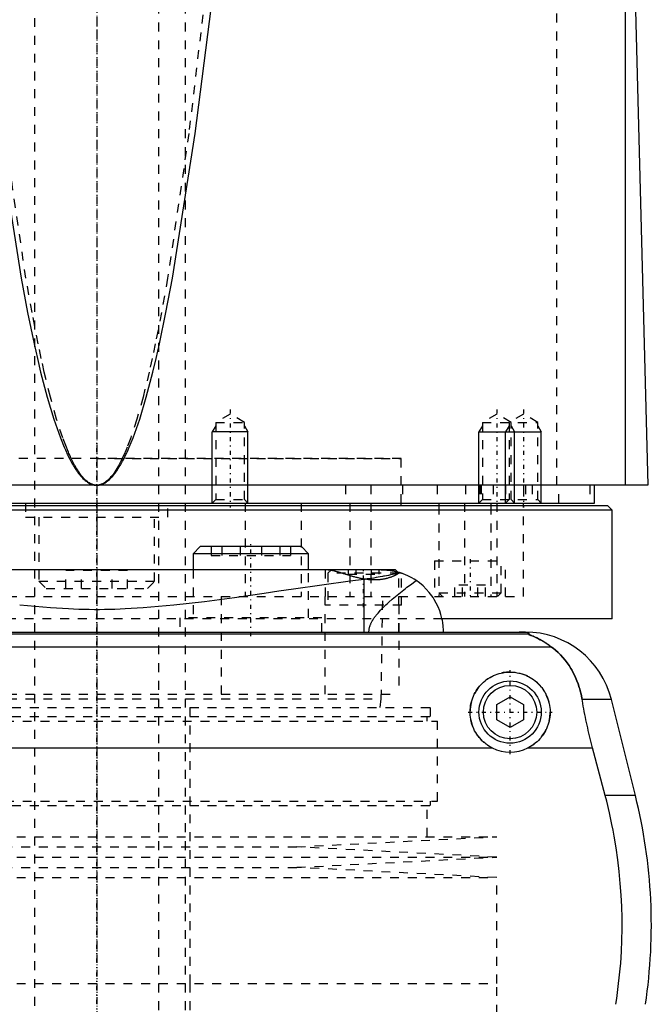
# Model space of a CAD drawing. Extents: x -90 to 90, y -319 to 984.
# Tile 6 of 10: x -9 to 62, y 18 to 129. Entities that reach past the tile are written whole.
import ezdxf

# ---------------------------------------------------------------- set-up
doc = ezdxf.new("R2010")
doc.units = 0
doc.linetypes.add('CENTER', pattern=[1.5, 0.45, -0.5, 0.05, -0.5])
doc.linetypes.add('DASHED', pattern=[2, 1, -1])
for name, color, linetype in [('AM_0', 7, 'CONTINUOUS'), ('AM_10', 7, 'CONTINUOUS'), ('AM_3', 7, 'DASHED'), ('AM_7', 7, 'CENTER')]:
    doc.layers.add(name, color=color, linetype=linetype)

msp = doc.modelspace()

# ---------------------------------------------------------------- linework, layer by layer
at = {"layer": 'AM_0', "color": 7, "linetype": 'CONTINUOUS'}
for p, q in [((59.5, 76.5), (59.5, 135.49)), ((60.5, 133.35), (62, 76.5)), ((62, 76.5), (-62, 76.5)), ((56, 74.5), (56, 76.5)), ((57.5, 74.2), (-57.5, 74.2)), ((-56, 74.5), (56, 74.5)), ((34.25, 74.2), (34.25, 74.5)), ((38.5, 74.5), (38.5, 74.2)), ((44.34, 74.5), (44.34, 74.2)), ((48, 74.2), (48, 74.5)), ((58, 73.7), (57.5, 74.2)), ((58, 73.7), (-58, 73.7)), ((58, 61.5), (58, 73.7)), ((11.64, 69.6), (10.84, 68.8)), ((10.84, 68.8), (10.84, 67)), ((23.84, 68.8), (10.84, 68.8)), ((23.04, 69.6), (11.64, 69.6)), ((23.84, 68.8), (23.04, 69.6)), ((23.84, 67), (23.84, 68.8)), ((33.6, 67), (-33.6, 67)), ((33.85, 66.75), (33.6, 67)), ((30.04, 65.9), (30.04, 60)), ((58, 61.5), (38.88, 61.5)), ((-48.19, 60), (48.19, 60)), ((48.57, 59.75), (-48.57, 59.75)), ((51.17, 58.31), (-51.17, 58.31)), ((45, 51.87), (46.5, 52.73)), ((46.5, 52.73), (48, 51.87)), ((57.89, 52.43), (54.6, 52.43)), ((60.6, 41.62), (57.89, 52.43)), ((45, 50.13), (45, 51.87)), ((48, 51.87), (48, 50.13)), ((46.5, 49.27), (45, 50.13)), ((48, 50.13), (46.5, 49.27)), ((-44.5, 46.97), (44.5, 46.97)), ((48.5, 46.97), (55.78, 46.97)), ((57.2, 41.62), (55.78, 46.97)), ((60.6, 41.62), (57.2, 41.62))]:
    msp.add_line(p, q, dxfattribs=at)
for points in [[(0, 76.5, 0), (0.01, 76.5, 0), (0.03, 76.5, 0), (0.05, 76.5, 0), (0.06, 76.5, 0), (0.07, 76.5, 0), (0.09, 76.5, 0), (0.11, 76.5, 0), (0.13, 76.51, 0), (0.15, 76.51, 0), (0.18, 76.51, 0), (0.19, 76.51, 0), (0.2, 76.51, 0), (0.22, 76.51, 0), (0.24, 76.52, 0), (0.26, 76.52, 0), (0.28, 76.52, 0), (0.3, 76.53, 0), (0.31, 76.53, 0), (0.32, 76.53, 0), (0.34, 76.54, 0), (0.36, 76.54, 0), (0.37, 76.54, 0), (0.38, 76.55, 0), (0.4, 76.55, 0), (0.42, 76.56, 0), (0.43, 76.56, 0), (0.44, 76.56, 0), (0.46, 76.57, 0), (0.49, 76.58, 0), (0.51, 76.58, 0), (0.53, 76.59, 0), (0.55, 76.6, 0), (0.56, 76.6, 0), (0.57, 76.6, 0), (0.59, 76.61, 0), (0.61, 76.62, 0), (0.68, 76.65, 0), (0.81, 76.71, 0), (0.93, 76.78, 0), (1.05, 76.85, 0), (1.12, 76.9, 0), (1.18, 76.94, 0), (1.3, 77.04, 0), (1.43, 77.15, 0), (1.55, 77.26, 0), (1.67, 77.39, 0), (1.8, 77.53, 0), (1.86, 77.6, 0), (1.92, 77.68, 0), (2.05, 77.83, 0), (2.17, 78, 0), (2.23, 78.09, 0), (2.29, 78.17, 0), (2.42, 78.36, 0), (2.54, 78.56, 0), (2.6, 78.66, 0), (2.66, 78.76, 0), (2.79, 78.98, 0), (2.91, 79.2, 0), (3.04, 79.44, 0), (3.16, 79.68, 0), (3.28, 79.94, 0), (3.35, 80.07, 0), (3.41, 80.2, 0), (3.53, 80.47, 0), (3.65, 80.76, 0), (4.09, 81.83, 0), (4.83, 83.94, 0), (5.57, 86.4, 0), (6.31, 89.22, 0), (6.68, 90.76, 0), (7.05, 92.38, 0), (7.79, 95.9, 0), (8.52, 99.76, 0), (11.09, 116.03, 0), (13.28, 133.35, 0)], [(-11.09, 116.03, 0), (-8.52, 99.76, 0), (-7.79, 95.9, 0), (-7.05, 92.38, 0), (-6.68, 90.76, 0), (-6.31, 89.22, 0), (-5.57, 86.4, 0), (-4.83, 83.94, 0), (-4.09, 81.83, 0), (-3.65, 80.76, 0), (-3.53, 80.47, 0), (-3.41, 80.2, 0), (-3.35, 80.07, 0), (-3.28, 79.94, 0), (-3.16, 79.68, 0), (-3.04, 79.44, 0), (-2.91, 79.2, 0), (-2.79, 78.98, 0), (-2.66, 78.76, 0), (-2.6, 78.66, 0), (-2.54, 78.56, 0), (-2.42, 78.36, 0), (-2.29, 78.17, 0), (-2.23, 78.09, 0), (-2.17, 78, 0), (-2.05, 77.83, 0), (-1.92, 77.68, 0), (-1.86, 77.6, 0), (-1.8, 77.53, 0), (-1.67, 77.39, 0), (-1.55, 77.26, 0), (-1.43, 77.15, 0), (-1.3, 77.04, 0), (-1.18, 76.94, 0), (-1.12, 76.9, 0), (-1.05, 76.85, 0), (-0.93, 76.78, 0), (-0.81, 76.71, 0), (-0.68, 76.65, 0), (-0.56, 76.6, 0), (-0.49, 76.58, 0), (-0.46, 76.57, 0), (-0.44, 76.56, 0), (-0.43, 76.56, 0), (-0.42, 76.56, 0), (-0.4, 76.55, 0), (-0.38, 76.55, 0), (-0.37, 76.54, 0), (-0.36, 76.54, 0), (-0.34, 76.54, 0), (-0.32, 76.53, 0), (-0.31, 76.53, 0), (-0.3, 76.53, 0), (-0.28, 76.52, 0), (-0.26, 76.52, 0), (-0.24, 76.52, 0), (-0.22, 76.51, 0), (-0.2, 76.51, 0), (-0.19, 76.51, 0), (-0.18, 76.51, 0), (-0.15, 76.51, 0), (-0.13, 76.51, 0), (-0.11, 76.5, 0), (-0.09, 76.5, 0), (-0.07, 76.5, 0), (-0.06, 76.5, 0), (-0.05, 76.5, 0), (-0.03, 76.5, 0), (-0.01, 76.5, 0), (0, 76.5, 0)], [(32.38, 66.99, 0), (32.3, 66.99, 0), (32.15, 66.99, 0), (32, 66.99, 0), (31.92, 66.98, 0), (31.84, 66.98, 0), (31.68, 66.98, 0), (31.51, 66.98, 0), (31.35, 66.98, 0), (31.18, 66.98, 0), (31.01, 66.98, 0), (30.92, 66.98, 0), (30.84, 66.99, 0), (30.66, 66.99, 0), (30.49, 66.99, 0), (30.31, 66.99, 0), (30.13, 66.99, 0), (29.96, 67, 0), (29.87, 67, 0), (29.78, 67, 0), (29.61, 67, 0), (29.43, 67, 0), (29.34, 67, 0)], [(34.2, 66.65, 0), (34.1, 66.63, 0), (33.89, 66.59, 0), (33.68, 66.54, 0), (33.58, 66.52, 0), (33.47, 66.5, 0), (33.26, 66.46, 0), (33.04, 66.41, 0), (32.82, 66.37, 0), (32.59, 66.32, 0), (32.36, 66.28, 0), (32.25, 66.26, 0), (32.13, 66.24, 0), (31.9, 66.19, 0), (31.66, 66.15, 0), (31.42, 66.11, 0), (31.17, 66.07, 0), (30.93, 66.03, 0), (30.8, 66.01, 0), (30.68, 65.99, 0), (30.43, 65.96, 0), (30.17, 65.92, 0), (30.04, 65.9, 0)], [(32.38, 66.99, 0), (32.43, 66.99, 0), (32.53, 66.98, 0), (32.63, 66.97, 0), (32.68, 66.97, 0), (32.73, 66.96, 0), (32.84, 66.95, 0), (32.94, 66.94, 0), (33.04, 66.92, 0), (33.14, 66.91, 0), (33.24, 66.89, 0), (33.29, 66.88, 0), (33.34, 66.87, 0), (33.45, 66.85, 0), (33.55, 66.83, 0), (33.65, 66.8, 0), (33.75, 66.78, 0), (33.85, 66.75, 0), (33.9, 66.74, 0), (33.95, 66.72, 0), (34.05, 66.69, 0), (34.15, 66.66, 0), (34.2, 66.65, 0)], [(33.85, 66.75, 0), (33.87, 66.74, 0), (33.92, 66.73, 0), (33.97, 66.72, 0), (33.99, 66.71, 0), (34.01, 66.71, 0), (34.05, 66.69, 0), (34.08, 66.68, 0), (34.12, 66.67, 0), (34.15, 66.66, 0), (34.18, 66.65, 0), (34.19, 66.65, 0), (34.2, 66.65, 0), (34.22, 66.64, 0), (34.24, 66.63, 0), (34.26, 66.63, 0), (34.27, 66.62, 0), (34.28, 66.62, 0), (34.29, 66.62, 0), (34.29, 66.61, 0), (34.3, 66.61, 0), (34.3, 66.61, 0), (34.3, 66.61, 0)], [(39, 60, 0), (39, 60.21, 0), (38.97, 60.64, 0), (38.92, 61.08, 0), (38.88, 61.3, 0), (38.83, 61.52, 0), (38.72, 61.96, 0), (38.58, 62.4, 0), (38.4, 62.83, 0), (38.2, 63.25, 0), (37.96, 63.67, 0), (37.83, 63.87, 0), (37.7, 64.07, 0), (37.4, 64.46, 0), (37.07, 64.83, 0), (36.71, 65.18, 0), (36.32, 65.51, 0), (35.91, 65.81, 0), (35.69, 65.95, 0), (35.46, 66.08, 0), (34.99, 66.33, 0), (34.48, 66.55, 0), (34.2, 66.65, 0)], [(30.04, 65.9, 0), (28.5, 65.7, 0), (25.34, 65.27, 0), (22.12, 64.81, 0), (20.48, 64.58, 0), (18.83, 64.34, 0), (15.49, 63.86, 0), (12.11, 63.41, 0), (8.69, 63.02, 0), (5.23, 62.71, 0), (3.2, 62.59, 0), (2.63, 62.56, 0), (2.05, 62.54, 0), (1.76, 62.54, 0), (1.47, 62.53, 0), (0.89, 62.52, 0), (0.31, 62.51, 0), (0.02, 62.51, 0), (-0.27, 62.51, 0), (-0.86, 62.52, 0), (-1.44, 62.53, 0), (-1.73, 62.53, 0), (-2.02, 62.54, 0), (-2.6, 62.56, 0), (-3.18, 62.59, 0), (-5.21, 62.71, 0), (-8.67, 63.01, 0)], [(48.57, 59.75, 0), (48.58, 59.75, 0), (48.6, 59.77, 0), (48.62, 59.78, 0), (48.62, 59.79, 0), (48.63, 59.8, 0), (48.63, 59.81, 0), (48.63, 59.83, 0), (48.63, 59.84, 0), (48.62, 59.86, 0), (48.6, 59.87, 0), (48.58, 59.88, 0), (48.57, 59.89, 0), (48.54, 59.9, 0), (48.49, 59.92, 0), (48.43, 59.93, 0), (48.35, 59.95, 0), (48.3, 59.96, 0), (48.28, 59.96, 0), (48.27, 59.96, 0), (48.26, 59.96, 0), (48.25, 59.96, 0), (48.23, 59.97, 0), (48.21, 59.97, 0), (48.2, 59.97, 0), (48.19, 59.97, 0), (48.16, 59.97, 0), (48.14, 59.98, 0), (48.13, 59.98, 0), (48.11, 59.98, 0), (48.09, 59.98, 0), (48.06, 59.98, 0), (48.03, 59.98, 0), (48, 59.99, 0), (47.97, 59.99, 0), (47.95, 59.99, 0), (47.93, 59.99, 0), (47.91, 59.99, 0), (47.9, 59.99, 0), (47.9, 59.99, 0), (47.89, 59.99, 0), (47.89, 59.99, 0), (47.88, 59.99, 0), (47.88, 59.99, 0), (47.87, 59.99, 0), (47.86, 59.99, 0), (47.86, 59.99, 0), (47.85, 59.99, 0), (47.85, 59.99, 0), (47.84, 59.99, 0), (47.83, 59.99, 0), (47.83, 59.99, 0), (47.82, 60, 0), (47.81, 60, 0), (47.81, 60, 0), (47.81, 60, 0), (47.8, 60, 0), (47.79, 60, 0), (47.78, 60, 0), (47.78, 60, 0), (47.77, 60, 0), (47.76, 60, 0), (47.76, 60, 0), (47.75, 60, 0), (47.74, 60, 0), (47.73, 60, 0), (47.73, 60, 0), (47.72, 60, 0), (47.71, 60, 0), (47.71, 60, 0), (47.7, 60, 0), (47.69, 60, 0), (47.69, 60, 0), (47.68, 60, 0), (47.67, 60, 0), (47.67, 60, 0), (47.66, 60, 0), (47.66, 60, 0), (47.65, 60, 0), (47.64, 60, 0), (47.63, 60, 0), (47.62, 60, 0), (47.61, 60, 0), (47.61, 60, 0), (47.6, 60, 0), (47.59, 60, 0), (47.58, 60, 0), (47.57, 60, 0), (47.57, 60, 0), (47.56, 60, 0), (47.55, 60, 0), (47.55, 60, 0), (47.54, 60, 0), (47.53, 60, 0), (47.52, 60, 0)], [(51.17, 58.31, 0), (51.06, 58.39, 0), (50.84, 58.55, 0), (50.63, 58.69, 0), (50.53, 58.76, 0), (50.43, 58.83, 0), (50.23, 58.95, 0), (50.04, 59.06, 0), (49.85, 59.16, 0), (49.68, 59.25, 0), (49.52, 59.33, 0), (49.44, 59.37, 0), (49.36, 59.4, 0), (49.22, 59.46, 0), (49.09, 59.52, 0), (48.96, 59.57, 0), (48.89, 59.6, 0), (48.88, 59.61, 0), (48.86, 59.61, 0), (48.85, 59.62, 0), (48.84, 59.62, 0), (48.82, 59.63, 0), (48.8, 59.64, 0), (48.78, 59.64, 0), (48.77, 59.65, 0), (48.75, 59.66, 0), (48.74, 59.66, 0), (48.73, 59.66, 0), (48.72, 59.67, 0), (48.7, 59.67, 0), (48.7, 59.68, 0), (48.69, 59.68, 0), (48.68, 59.69, 0), (48.66, 59.69, 0), (48.66, 59.69, 0), (48.65, 59.7, 0), (48.64, 59.7, 0), (48.63, 59.71, 0), (48.62, 59.71, 0), (48.61, 59.71, 0), (48.6, 59.72, 0), (48.59, 59.72, 0), (48.59, 59.72, 0), (48.58, 59.73, 0), (48.58, 59.73, 0), (48.57, 59.73, 0), (48.57, 59.74, 0), (48.57, 59.74, 0), (48.57, 59.74, 0), (48.57, 59.74, 0), (48.57, 59.74, 0), (48.57, 59.75, 0), (48.57, 59.75, 0)], [(54.6, 52.43, 0), (54.57, 52.62, 0), (54.49, 53.02, 0), (54.39, 53.4, 0), (54.34, 53.6, 0), (54.28, 53.78, 0), (54.16, 54.16, 0), (54.02, 54.53, 0), (53.87, 54.89, 0), (53.71, 55.24, 0), (53.53, 55.58, 0), (53.43, 55.75, 0), (53.34, 55.91, 0), (53.13, 56.24, 0), (52.91, 56.55, 0), (52.68, 56.85, 0), (52.44, 57.14, 0), (52.18, 57.42, 0), (52.04, 57.56, 0), (51.91, 57.69, 0), (51.62, 57.95, 0), (51.33, 58.19, 0), (51.17, 58.31, 0)], [(44.5, 46.97, 0), (44.4, 47.02, 0), (44.2, 47.13, 0), (44, 47.26, 0), (43.91, 47.32, 0), (43.82, 47.39, 0), (43.64, 47.53, 0), (43.47, 47.67, 0), (43.31, 47.82, 0), (43.16, 47.98, 0), (43.02, 48.15, 0), (42.95, 48.24, 0), (42.88, 48.33, 0), (42.75, 48.52, 0), (42.63, 48.71, 0), (42.51, 48.91, 0), (42.41, 49.12, 0), (42.32, 49.33, 0), (42.28, 49.44, 0), (42.24, 49.55, 0), (42.17, 49.76, 0), (42.12, 49.99, 0), (42.09, 50.1, 0), (42.07, 50.21, 0), (42.04, 50.43, 0), (42.01, 50.65, 0), (42.01, 50.76, 0), (42, 50.87, 0), (42, 51.08, 0), (42.01, 51.3, 0), (42.03, 51.51, 0), (42.06, 51.73, 0), (42.1, 51.95, 0), (42.13, 52.06, 0), (42.15, 52.17, 0), (42.22, 52.38, 0), (42.29, 52.59, 0), (42.38, 52.8, 0), (42.47, 53, 0), (42.57, 53.2, 0), (42.63, 53.29, 0), (42.69, 53.39, 0), (42.81, 53.57, 0), (42.94, 53.75, 0), (43.07, 53.92, 0), (43.22, 54.08, 0), (43.37, 54.23, 0), (43.44, 54.3, 0), (43.52, 54.37, 0), (43.69, 54.51, 0), (43.86, 54.65, 0), (44.05, 54.77, 0), (44.24, 54.89, 0), (44.43, 55, 0), (44.54, 55.05, 0), (44.64, 55.1, 0), (44.85, 55.19, 0), (45.06, 55.26, 0), (45.28, 55.33, 0), (45.5, 55.39, 0), (45.72, 55.43, 0), (45.84, 55.45, 0), (45.95, 55.47, 0), (46.17, 55.49, 0), (46.39, 55.5, 0), (46.5, 55.5, 0), (46.61, 55.5, 0), (46.83, 55.49, 0), (47.05, 55.47, 0), (47.16, 55.45, 0), (47.28, 55.43, 0), (47.5, 55.39, 0), (47.72, 55.33, 0), (47.94, 55.26, 0), (48.15, 55.19, 0), (48.36, 55.1, 0), (48.46, 55.05, 0), (48.57, 55, 0), (48.76, 54.89, 0), (48.95, 54.77, 0), (49.14, 54.65, 0), (49.31, 54.51, 0), (49.48, 54.37, 0), (49.56, 54.3, 0), (49.63, 54.23, 0), (49.78, 54.08, 0), (49.93, 53.92, 0), (50.06, 53.75, 0), (50.19, 53.57, 0), (50.31, 53.39, 0), (50.37, 53.29, 0), (50.43, 53.2, 0), (50.53, 53, 0), (50.62, 52.8, 0), (50.71, 52.59, 0), (50.78, 52.38, 0), (50.85, 52.17, 0), (50.87, 52.06, 0), (50.9, 51.95, 0), (50.94, 51.73, 0), (50.97, 51.51, 0), (50.99, 51.3, 0), (51, 51.08, 0), (51, 50.87, 0), (50.99, 50.76, 0), (50.99, 50.65, 0), (50.96, 50.43, 0), (50.93, 50.21, 0), (50.91, 50.1, 0), (50.88, 49.99, 0), (50.83, 49.76, 0), (50.76, 49.55, 0), (50.72, 49.44, 0), (50.68, 49.33, 0), (50.59, 49.12, 0), (50.49, 48.91, 0), (50.37, 48.71, 0), (50.25, 48.52, 0), (50.12, 48.33, 0), (50.05, 48.24, 0), (49.98, 48.15, 0), (49.84, 47.98, 0), (49.69, 47.82, 0), (49.53, 47.67, 0), (49.36, 47.53, 0), (49.18, 47.39, 0), (49.09, 47.32, 0), (49, 47.26, 0), (48.8, 47.13, 0), (48.6, 47.02, 0), (48.5, 46.97, 0)], [(55.78, 46.97, 0), (55.74, 47.12, 0), (55.66, 47.42, 0), (55.58, 47.73, 0), (55.55, 47.88, 0), (55.51, 48.03, 0), (55.44, 48.33, 0), (55.37, 48.63, 0), (55.3, 48.92, 0), (55.23, 49.22, 0), (55.16, 49.52, 0), (55.13, 49.68, 0), (55.1, 49.83, 0), (55.03, 50.13, 0), (54.97, 50.44, 0), (54.91, 50.74, 0), (54.85, 51.05, 0), (54.79, 51.35, 0), (54.76, 51.51, 0), (54.73, 51.66, 0), (54.68, 51.97, 0), (54.63, 52.27, 0), (54.6, 52.43, 0)], [(58.39, 18.16, 0), (58.5, 18.82, 0), (58.67, 20.16, 0), (58.82, 21.48, 0), (58.88, 22.14, 0), (58.94, 22.8, 0), (59.02, 24.1, 0), (59.07, 25.38, 0), (59.09, 26.64, 0), (59.09, 27.88, 0), (59.06, 29.15, 0), (59.03, 29.79, 0), (58.99, 30.44, 0), (58.9, 31.75, 0), (58.78, 33.07, 0), (58.62, 34.4, 0), (58.43, 35.73, 0), (58.21, 37.05, 0), (58.09, 37.72, 0), (57.96, 38.38, 0), (57.68, 39.69, 0), (57.37, 40.98, 0), (57.2, 41.62, 0)]]:
    msp.add_polyline3d(points, dxfattribs=at)
for radius in [3.5, 3]:
    msp.add_circle((46.5, 51), radius, dxfattribs=at)
for centre, radius, start, end in [((48.19, 50), 10, 14.0378, 90), ((46.5, 51), 4.5, 243.6372, 296.3628), ((2.39, 27.06), 60, 351.467, 14.0378)]:
    msp.add_arc(centre, radius, start, end, dxfattribs=at)
at = {"layer": 'AM_10', "color": 7, "linetype": 'CONTINUOUS'}
for p, q in [((13.38, 83.16), (13, 82.5)), ((16.62, 83.16), (17, 82.5)), ((43.38, 83.16), (43, 82.5)), ((46.38, 83.16), (46, 82.5)), ((46.62, 83.16), (47, 82.5)), ((49.62, 83.16), (50, 82.5)), ((17, 82.5), (13, 82.5)), ((13, 74.5), (13, 82.5)), ((17, 74.5), (17, 82.5)), ((43, 74.5), (43, 82.5)), ((43, 82.5), (50, 82.5)), ((46, 74.5), (46, 82.5)), ((47, 74.5), (47, 82.5)), ((50, 74.5), (50, 82.5))]:
    msp.add_line(p, q, dxfattribs=at)
at = {"layer": 'AM_3', "color": 6, "linetype": 'DASHED'}
for p, q in [((-7, 629), (-7, -50.5)), ((7, -50.5), (7, 629)), ((10, -10.5), (10, 613.5)), ((51.74, 76.5), (51.74, 137.05)), ((15, 84.5), (13.38, 83.56)), ((16.62, 83.56), (15, 84.5)), ((45, 84.5), (43.38, 83.56)), ((46.62, 83.56), (45, 84.5)), ((48, 84.5), (46.38, 83.56)), ((49.62, 83.56), (48, 84.5)), ((13.38, 83.56), (13.38, 74.88)), ((13.38, 83.56), (16.62, 83.56)), ((16.62, 74.88), (16.62, 83.56)), ((43.38, 83.56), (43.38, 74.88)), ((43.38, 83.56), (49.62, 83.56)), ((46.38, 83.56), (46.38, 74.88)), ((46.62, 74.88), (46.62, 83.56)), ((49.62, 74.88), (49.62, 83.56)), ((34.25, 79.5), (-34.25, 79.5)), ((0, 79.5), (34.25, 79.5)), ((34.25, 74.5), (34.25, 79.5)), ((28, 76.5), (28, 74.5)), ((30.84, 76.5), (30.84, 74.5)), ((34.38, 76.5), (34.38, 74.5)), ((38.29, 76.5), (38.29, 74.5)), ((41.5, 76.5), (41.5, 74.5)), ((43.09, 76.5), (43.09, 74.5)), ((43.24, 76.5), (43.24, 74.5)), ((44.59, 76.5), (44.59, 74.5)), ((46, 76.5), (46, 74.5)), ((48, 76.5), (48, 74.5)), ((48.25, 76.5), (48.25, 74.5)), ((49, 76.5), (49, 74.5)), ((52, 74.5), (52, 76.5)), ((55.47, 76.5), (55.47, 74.5)), ((-8, 74.5), (-8, 72.9)), ((0, 74.5), (0, 64)), ((8, 72.9), (8, 74.5)), ((13.38, 74.88), (13, 74.5)), ((13.38, 74.88), (16.62, 74.88)), ((17, 74.5), (16.62, 74.88)), ((16.7, 74.5), (16.7, 64)), ((23, 74.5), (23, 64)), ((28.48, 74.5), (28.48, 64)), ((30.85, 74.5), (30.85, 64)), ((38.5, 74.2), (38.5, 64)), ((41.36, 74.5), (41.36, 64)), ((43.38, 74.88), (43, 74.5)), ((43.38, 74.88), (49.62, 74.88)), ((44.34, 74.2), (44.34, 64)), ((45, 74.5), (45, 64)), ((46.38, 74.88), (46, 74.5)), ((47, 74.5), (46.62, 74.88)), ((48, 64), (48, 74.2)), ((50, 74.5), (49.62, 74.88)), ((-8, 72.9), (8, 72.9)), ((-6.5, 72.9), (-6.5, 65.7)), ((6.5, 65.7), (6.5, 72.9)), ((12.88, 69.6), (12.88, 68.6)), ((14.07, 69.6), (14.07, 68.6)), ((16.15, 69.6), (16.15, 68.6)), ((18.54, 69.6), (18.54, 68.6)), ((20.61, 69.6), (20.61, 68.6)), ((21.8, 69.6), (21.8, 68.6)), ((12.88, 68.6), (21.8, 68.6)), ((38, 68), (38, 64)), ((38, 68), (46, 68)), ((45.5, 64.4), (45.5, 68)), ((46, 64), (46, 68)), ((-3.46, 64.9), (-3.46, 66.9)), ((3.46, 66.9), (-3.46, 66.9)), ((-1.73, 64.9), (-1.73, 66.9)), ((1.73, 64.9), (1.73, 66.9)), ((3.46, 64.9), (3.46, 66.9)), ((10.84, 67), (10.84, 61.6)), ((23.84, 61.6), (23.84, 67)), ((25.7, 67), (25.7, 63)), ((26.4, 67), (26, 66.6)), ((26, 66.6), (26, 63)), ((34, 66.6), (26, 66.6)), ((28.27, 67), (28.27, 66.5)), ((28.27, 66.5), (31.73, 66.5)), ((29.13, 67), (29.13, 66.5)), ((30.87, 67), (30.87, 66.5)), ((31.73, 67), (31.73, 66.5)), ((34, 66.6), (33.85, 66.75)), ((34, 63), (34, 66.6)), ((34.3, 63), (34.3, 66.61)), ((-6.5, 65.7), (-5.7, 64.9)), ((-6.5, 65.7), (6.5, 65.7)), ((5.7, 64.9), (6.5, 65.7)), ((-5.7, 64.9), (5.7, 64.9)), ((38.5, 64.4), (38.9, 64)), ((38.5, 64.4), (45.5, 64.4)), ((40.27, 64), (40.27, 65.25)), ((43.73, 65.25), (40.27, 65.25)), ((41.13, 64), (41.13, 65.25)), ((42.87, 64), (42.87, 65.25)), ((43.73, 64), (43.73, 65.25)), ((45.1, 64), (45.5, 64.4)), ((-48, 64), (48, 64)), ((13.98, 64), (13.98, 53)), ((25.65, 64), (25.65, 53)), ((32, 52.5), (32.18, 64)), ((34.3, 63), (25.7, 63)), ((34, 63), (34, 53)), ((38.88, 61.5), (-38.88, 61.5)), ((9.34, 61.6), (9.34, 60)), ((25.34, 61.6), (9.34, 61.6)), ((25.34, 60), (25.34, 61.6)), ((34, 60), (34, 61.5)), ((-34, 53), (34, 53)), ((-32, 52.5), (32, 52.5)), ((31.9, 51.5), (32, 52.5)), ((-37.53, 51.5), (37.53, 51.5)), ((10.5, 20.5), (10.5, 51.5)), ((37.53, 50.5), (37.53, 51.5)), ((-38.33, 50), (38.33, 50)), ((-37.53, 50.5), (37.53, 50.5)), ((37.17, 50), (37.17, 50.5)), ((38.33, 41), (38.33, 50)), ((-38.33, 41), (38.33, 41)), ((37.53, 40.5), (37.53, 41)), ((-37.53, 40.5), (37.53, 40.5)), ((37.17, 37), (37.17, 40.5)), ((-45, 37), (45, 37)), ((22.5, 35.85), (45, 37)), ((-22.5, 35.85), (22.5, 35.85)), ((45, 34.7), (22.5, 35.85)), ((-45, 34.7), (45, 34.7)), ((22.5, 33.55), (45, 34.7)), ((-22.5, 33.55), (22.5, 33.55)), ((45, 32.4), (22.5, 33.55)), ((-45, 32.4), (45, 32.4)), ((45, 20.5), (45, 32.4)), ((-45, 20.5), (45, 20.5)), ((-45, 20.5), (0, 20.5)), ((10.5, -10.5), (10.5, 20.5)), ((45, 7.1), (45, 20.5))]:
    msp.add_line(p, q, dxfattribs=at)
for points in [[(12.4, 133.35, 0), (10.36, 116.04, 0), (7.97, 99.77, 0), (7.28, 95.91, 0), (6.59, 92.39, 0), (6.24, 90.76, 0), (5.9, 89.22, 0), (5.21, 86.41, 0), (4.52, 83.94, 0), (3.82, 81.83, 0), (3.42, 80.76, 0), (3.3, 80.48, 0), (3.19, 80.2, 0), (3.13, 80.07, 0), (3.07, 79.94, 0), (2.95, 79.68, 0), (2.84, 79.44, 0), (2.72, 79.2, 0), (2.61, 78.98, 0), (2.49, 78.76, 0), (2.43, 78.66, 0), (2.38, 78.56, 0), (2.26, 78.36, 0), (2.14, 78.18, 0), (2.09, 78.09, 0), (2.03, 78, 0), (1.91, 77.83, 0), (1.8, 77.68, 0), (1.74, 77.6, 0), (1.68, 77.53, 0), (1.56, 77.39, 0), (1.45, 77.27, 0), (1.33, 77.15, 0), (1.22, 77.04, 0), (1.1, 76.94, 0), (1.04, 76.9, 0), (0.99, 76.85, 0), (0.87, 76.78, 0), (0.75, 76.71, 0), (0.64, 76.65, 0), (0.57, 76.62, 0), (0.55, 76.61, 0), (0.53, 76.6, 0), (0.52, 76.6, 0), (0.51, 76.6, 0), (0.49, 76.59, 0), (0.47, 76.58, 0), (0.45, 76.58, 0), (0.43, 76.57, 0), (0.42, 76.56, 0), (0.41, 76.56, 0), (0.4, 76.56, 0), (0.38, 76.55, 0), (0.36, 76.55, 0), (0.35, 76.54, 0), (0.34, 76.54, 0), (0.32, 76.54, 0), (0.3, 76.53, 0), (0.29, 76.53, 0), (0.28, 76.53, 0), (0.26, 76.52, 0), (0.24, 76.52, 0), (0.22, 76.52, 0), (0.2, 76.51, 0), (0.18, 76.51, 0), (0.17, 76.51, 0), (0.16, 76.51, 0), (0.14, 76.51, 0), (0.13, 76.51, 0), (0.11, 76.5, 0), (0.09, 76.5, 0), (0.07, 76.5, 0), (0.06, 76.5, 0), (0.05, 76.5, 0), (0.03, 76.5, 0), (0.01, 76.5, 0), (0, 76.5, 0)], [(0, 76.5, 0), (-0.01, 76.5, 0), (-0.03, 76.5, 0), (-0.05, 76.5, 0), (-0.06, 76.5, 0), (-0.07, 76.5, 0), (-0.09, 76.5, 0), (-0.11, 76.5, 0), (-0.13, 76.51, 0), (-0.14, 76.51, 0), (-0.16, 76.51, 0), (-0.17, 76.51, 0), (-0.18, 76.51, 0), (-0.2, 76.51, 0), (-0.22, 76.52, 0), (-0.24, 76.52, 0), (-0.26, 76.52, 0), (-0.28, 76.53, 0), (-0.29, 76.53, 0), (-0.3, 76.53, 0), (-0.32, 76.54, 0), (-0.34, 76.54, 0), (-0.35, 76.54, 0), (-0.36, 76.55, 0), (-0.38, 76.55, 0), (-0.4, 76.56, 0), (-0.41, 76.56, 0), (-0.42, 76.56, 0), (-0.43, 76.57, 0), (-0.45, 76.58, 0), (-0.47, 76.58, 0), (-0.49, 76.59, 0), (-0.51, 76.6, 0), (-0.52, 76.6, 0), (-0.53, 76.6, 0), (-0.55, 76.61, 0), (-0.57, 76.62, 0), (-0.59, 76.63, 0), (-0.61, 76.63, 0), (-0.63, 76.64, 0), (-0.64, 76.65, 0), (-0.65, 76.65, 0), (-0.67, 76.66, 0), (-0.69, 76.67, 0), (-0.75, 76.71, 0), (-0.87, 76.78, 0), (-0.99, 76.85, 0), (-1.04, 76.9, 0), (-1.1, 76.94, 0), (-1.22, 77.04, 0), (-1.33, 77.15, 0), (-1.45, 77.27, 0), (-1.56, 77.39, 0), (-1.68, 77.53, 0), (-1.74, 77.6, 0), (-1.8, 77.68, 0), (-1.91, 77.83, 0), (-2.03, 78, 0), (-2.09, 78.09, 0), (-2.14, 78.18, 0), (-2.26, 78.36, 0), (-2.38, 78.56, 0), (-2.43, 78.66, 0), (-2.49, 78.76, 0), (-2.61, 78.98, 0), (-2.72, 79.2, 0), (-2.84, 79.44, 0), (-2.95, 79.68, 0), (-3.07, 79.94, 0), (-3.13, 80.07, 0), (-3.19, 80.2, 0), (-3.3, 80.48, 0), (-3.42, 80.76, 0), (-3.82, 81.83, 0), (-4.52, 83.94, 0), (-5.21, 86.41, 0), (-5.9, 89.22, 0), (-6.24, 90.76, 0), (-6.59, 92.39, 0), (-7.28, 95.91, 0), (-7.97, 99.77, 0), (-10.36, 116.04, 0)], [(26.03, 67, 0), (26.05, 67, 0), (26.09, 67, 0), (26.13, 67, 0), (26.15, 66.99, 0), (26.18, 66.99, 0), (26.22, 66.99, 0), (26.27, 66.98, 0), (26.32, 66.97, 0), (26.37, 66.96, 0), (26.42, 66.95, 0), (26.45, 66.95, 0), (26.48, 66.94, 0), (26.54, 66.93, 0), (26.59, 66.92, 0), (26.66, 66.9, 0), (26.72, 66.89, 0), (26.78, 66.87, 0), (26.81, 66.86, 0), (26.84, 66.85, 0), (26.91, 66.83, 0), (26.98, 66.81, 0), (27.01, 66.81, 0), (27.05, 66.8, 0), (27.12, 66.77, 0), (27.19, 66.75, 0), (27.23, 66.74, 0), (27.26, 66.73, 0), (27.34, 66.71, 0), (27.41, 66.69, 0), (27.49, 66.66, 0), (27.57, 66.64, 0), (27.65, 66.61, 0), (27.69, 66.6, 0), (27.73, 66.59, 0), (27.81, 66.56, 0), (27.89, 66.54, 0), (27.98, 66.51, 0), (28.06, 66.49, 0), (28.14, 66.46, 0), (28.19, 66.45, 0), (28.23, 66.43, 0), (28.32, 66.41, 0), (28.41, 66.38, 0), (28.49, 66.36, 0), (28.58, 66.33, 0), (28.67, 66.31, 0), (28.72, 66.29, 0), (28.76, 66.28, 0), (28.86, 66.25, 0), (28.95, 66.23, 0), (29.04, 66.21, 0), (29.13, 66.18, 0), (29.23, 66.16, 0), (29.27, 66.15, 0), (29.32, 66.14, 0), (29.42, 66.11, 0), (29.51, 66.09, 0), (29.61, 66.07, 0), (29.7, 66.05, 0), (29.8, 66.03, 0), (29.85, 66.03, 0), (29.89, 66.02, 0), (29.99, 66, 0), (30.09, 65.98, 0), (30.14, 65.98, 0), (30.18, 65.97, 0), (30.28, 65.96, 0), (30.38, 65.94, 0), (30.43, 65.94, 0), (30.48, 65.93, 0), (30.57, 65.92, 0), (30.67, 65.91, 0), (30.77, 65.9, 0), (30.86, 65.9, 0), (30.96, 65.89, 0), (31.01, 65.89, 0), (31.05, 65.89, 0), (31.15, 65.89, 0), (31.24, 65.89, 0), (31.33, 65.89, 0), (31.43, 65.89, 0), (31.52, 65.89, 0), (31.56, 65.89, 0), (31.61, 65.9, 0), (31.7, 65.9, 0), (31.79, 65.91, 0), (31.87, 65.92, 0), (31.96, 65.93, 0), (32.05, 65.94, 0), (32.09, 65.94, 0), (32.13, 65.95, 0), (32.22, 65.96, 0), (32.3, 65.98, 0), (32.38, 65.99, 0), (32.46, 66.01, 0), (32.54, 66.03, 0), (32.58, 66.04, 0), (32.62, 66.05, 0), (32.69, 66.07, 0), (32.77, 66.09, 0), (32.84, 66.11, 0), (32.91, 66.13, 0), (32.98, 66.15, 0), (33.01, 66.16, 0), (33.05, 66.17, 0), (33.11, 66.2, 0), (33.18, 66.22, 0), (33.21, 66.23, 0), (33.24, 66.24, 0), (33.3, 66.27, 0), (33.36, 66.29, 0), (33.39, 66.31, 0), (33.42, 66.32, 0), (33.48, 66.35, 0), (33.53, 66.37, 0), (33.59, 66.4, 0), (33.64, 66.42, 0), (33.69, 66.45, 0), (33.71, 66.46, 0), (33.74, 66.48, 0), (33.78, 66.5, 0), (33.83, 66.53, 0), (33.87, 66.55, 0), (33.91, 66.58, 0), (33.95, 66.6, 0), (33.97, 66.62, 0), (33.99, 66.63, 0), (34.02, 66.65, 0), (34.05, 66.68, 0), (34.07, 66.69, 0)], [(32, 67, 0), (32.07, 67, 0), (32.2, 67, 0), (32.33, 66.99, 0), (32.39, 66.99, 0), (32.45, 66.99, 0), (32.58, 66.98, 0), (32.69, 66.97, 0), (32.81, 66.95, 0), (32.92, 66.94, 0), (33.02, 66.93, 0), (33.07, 66.92, 0), (33.12, 66.91, 0), (33.22, 66.89, 0), (33.32, 66.87, 0), (33.41, 66.86, 0), (33.5, 66.84, 0), (33.58, 66.82, 0), (33.63, 66.81, 0), (33.67, 66.8, 0), (33.74, 66.78, 0), (33.82, 66.76, 0), (33.85, 66.75, 0)], [(34.07, 66.69, 0), (34.08, 66.68, 0), (34.11, 66.68, 0), (34.13, 66.67, 0), (34.14, 66.66, 0), (34.15, 66.66, 0), (34.17, 66.65, 0), (34.19, 66.65, 0), (34.21, 66.64, 0), (34.22, 66.64, 0), (34.24, 66.63, 0), (34.24, 66.63, 0), (34.25, 66.63, 0), (34.26, 66.62, 0), (34.27, 66.62, 0), (34.28, 66.62, 0), (34.29, 66.62, 0), (34.29, 66.61, 0), (34.29, 66.61, 0), (34.3, 66.61, 0), (34.3, 66.61, 0), (34.3, 66.61, 0), (34.3, 66.61, 0)], [(30.62, 60, 0), (30.62, 60.04, 0), (30.62, 60.11, 0), (30.63, 60.19, 0), (30.63, 60.22, 0), (30.64, 60.26, 0), (30.65, 60.34, 0), (30.66, 60.41, 0), (30.68, 60.48, 0), (30.7, 60.55, 0), (30.72, 60.63, 0), (30.73, 60.66, 0), (30.74, 60.7, 0), (30.76, 60.77, 0), (30.79, 60.84, 0), (30.82, 60.9, 0), (30.85, 60.97, 0), (30.88, 61.04, 0), (30.9, 61.07, 0), (30.91, 61.1, 0), (30.95, 61.17, 0), (30.98, 61.23, 0), (31, 61.26, 0), (31.02, 61.29, 0), (31.06, 61.35, 0), (31.09, 61.42, 0), (31.11, 61.45, 0), (31.13, 61.48, 0), (31.17, 61.54, 0), (31.21, 61.6, 0), (31.26, 61.65, 0), (31.3, 61.71, 0), (31.34, 61.77, 0), (31.36, 61.8, 0), (31.39, 61.83, 0), (31.43, 61.88, 0), (31.48, 61.94, 0), (31.64, 62.13, 0), (31.91, 62.44, 0), (32.21, 62.74, 0), (32.53, 63.05, 0), (32.7, 63.21, 0), (32.87, 63.36, 0), (33.22, 63.68, 0), (33.59, 63.99, 0), (33.97, 64.3, 0), (34.35, 64.6, 0), (34.72, 64.89, 0), (34.9, 65.03, 0), (35.08, 65.16, 0), (35.44, 65.42, 0), (35.78, 65.67, 0), (35.94, 65.78, 0)], [(48.57, 59.75, 0), (48.57, 59.75, 0), (48.57, 59.74, 0), (48.57, 59.74, 0), (48.57, 59.74, 0), (48.57, 59.74, 0), (48.57, 59.74, 0), (48.57, 59.73, 0), (48.58, 59.73, 0), (48.58, 59.73, 0), (48.59, 59.72, 0), (48.59, 59.72, 0), (48.6, 59.72, 0), (48.61, 59.71, 0), (48.62, 59.71, 0), (48.63, 59.71, 0), (48.64, 59.7, 0), (48.65, 59.7, 0), (48.66, 59.69, 0), (48.66, 59.69, 0), (48.68, 59.68, 0), (48.69, 59.68, 0), (48.7, 59.68, 0), (48.71, 59.67, 0), (48.72, 59.67, 0), (48.74, 59.66, 0), (48.74, 59.66, 0), (48.75, 59.65, 0), (48.77, 59.65, 0), (48.79, 59.64, 0), (48.8, 59.63, 0), (48.82, 59.63, 0), (48.84, 59.62, 0), (48.85, 59.62, 0), (48.86, 59.61, 0), (48.88, 59.6, 0), (48.9, 59.6, 0), (48.97, 59.57, 0), (49.1, 59.52, 0), (49.23, 59.46, 0), (49.38, 59.39, 0), (49.46, 59.36, 0), (49.54, 59.32, 0), (49.71, 59.23, 0), (49.9, 59.14, 0), (50.09, 59.03, 0), (50.28, 58.92, 0), (50.48, 58.79, 0), (50.58, 58.73, 0), (50.68, 58.66, 0), (50.88, 58.53, 0), (51.07, 58.38, 0), (51.17, 58.31, 0)], [(51.17, 58.31, 0), (51.33, 58.19, 0), (51.62, 57.95, 0), (51.91, 57.69, 0), (52.04, 57.56, 0), (52.18, 57.42, 0), (52.44, 57.14, 0), (52.68, 56.85, 0), (52.91, 56.55, 0), (53.13, 56.24, 0), (53.34, 55.91, 0), (53.44, 55.75, 0), (53.53, 55.58, 0), (53.71, 55.24, 0), (53.87, 54.88, 0), (54.02, 54.53, 0), (54.16, 54.16, 0), (54.28, 53.78, 0), (54.34, 53.6, 0), (54.39, 53.4, 0), (54.49, 53.02, 0), (54.57, 52.62, 0), (54.6, 52.43, 0)]]:
    msp.add_polyline3d(points, dxfattribs=at)
msp.add_arc((46.5, 51), 4.5, 296.3628, 243.6372, dxfattribs=at)
at = {"layer": 'AM_7', "color": 4, "linetype": 'CENTER'}
for p, q in [((0, 984.27), (0, -99.78)), ((0, 302.7), (0, 22.81)), ((15, 85), (15, 74)), ((45, 85), (45, 74)), ((48, 85), (48, 74)), ((0, -14.35), (0, 81.35)), ((17.34, 59.52), (17.34, 70.08)), ((42, 68.2), (42, 63.8)), ((30, 62.8), (30, 67.2)), ((46.5, 46.27), (46.5, 55.73)), ((0, 54.6), (0, -13.6)), ((0, 53.05), (0, 18.95)), ((41.77, 51), (51.23, 51))]:
    msp.add_line(p, q, dxfattribs=at)

doc.saveas('drawing.dxf')
